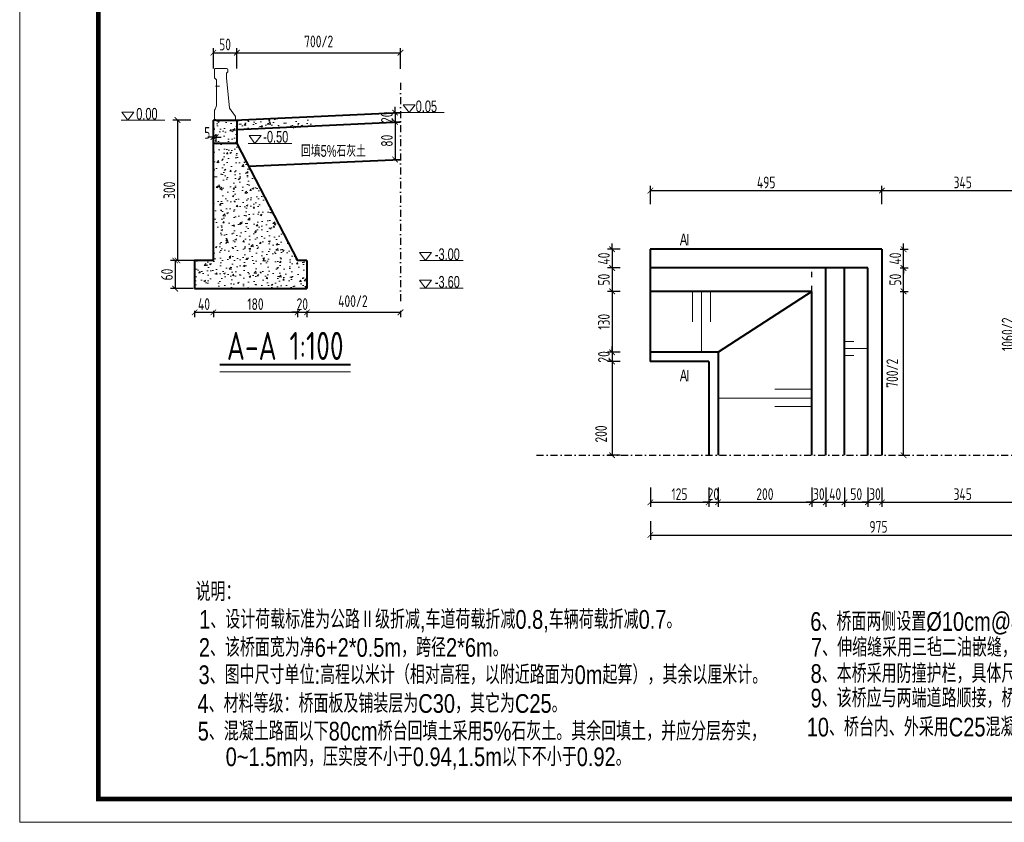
# Model space of a CAD drawing. Header units: inches. Extents: x 112594 to 193184, y 44995 to 116598.
# Tile 8 of 153: x 113439 to 115543, y 50884 to 52599. Entities that reach past the tile are written whole.
import ezdxf

# ---------------------------------------------------------------- set-up
doc = ezdxf.new("R2010")
doc.units = ezdxf.units.IN
doc.header["$MEASUREMENT"] = 0
doc.linetypes.add('ACAD_ISO03W100', pattern=[30, 12, -18])
doc.linetypes.add('DASHDOTX2', pattern=[2, 1, -0.5, 0, -0.5])
doc.layers.get('0').update_dxf_attribs({"lineweight": 15})
for name, color, linetype, lineweight in [('BM1', 7, 'Continuous', 15), ('文字', 7, 'Continuous', 20), ('虚线', 2, 'ACAD_ISO03W100', 25), ('轮廓线', 1, 'Continuous', 40)]:
    doc.layers.add(name, color=color, linetype=linetype, lineweight=lineweight)
doc.layers.add('轴线', color=3, linetype='DASHDOTX2')
doc.styles.add('hz-e', font='hztxt_e.shx', dxfattribs={"width": 0.75, "bigfont": 'hztxt.shx'})
doc.styles.add('HZTXT', font='tssdeng.shx', dxfattribs={"width": 0.75, "bigfont": 'hztxt.shx'})
doc.styles.get("Standard").update_dxf_attribs({"font": 'hztxt_e.shx', "width": 0.7, "bigfont": 'hztxt.shx'})
doc.dimstyles.new('3', dxfattribs={"dimtxt": 25, "dimasz": 12, "dimexe": 10, "dimexo": 30, "dimgap": 5, "dimtad": 1, "dimdec": 0, "dimzin": 0, "dimdsep": 46, "dimtxsty": 'HZTXT', "dimblk": 'ARCHTICK', "dimcen": 0, "dimclrt": 7, "dimazin": 2, "dimtfac": 1, "dimtdec": 0, "dimtix": 1, "dimtmove": 2, "dimatfit": 3, "dimfxl": 250, "dimtolj": 1, "dimtzin": 0, "dimarcsym": 0})

# ---------------------------------------------------------------- blocks, each defined once
blk = doc.blocks.new('_ArchTick')
at = {"color": 0, "linetype": 'ByBlock', "const_width": 0.15}
blk.add_lwpolyline([(-0.5, -0.5), (0.5, 0.5)], dxfattribs=at)
blk = doc.blocks.new('*D680')
at = {"color": 0, "lineweight": -2}
for p, q in [((114786.2, 52204.5), (114786.2, 52243.7)), ((114786.2, 52233.7), (115281.2, 52233.7)), ((115281.2, 52204.5), (115281.2, 52243.7))]:
    blk.add_line(p, q, dxfattribs=at)
at = {"color": 0, "lineweight": -2, "xscale": 12, "yscale": 12, "zscale": 12, "rotation": 180}
blk.add_blockref('_ArchTick', (114786.2, 52233.7), dxfattribs=at)
at = {"color": 0, "lineweight": -2, "xscale": 12, "yscale": 12, "zscale": 12}
blk.add_blockref('_ArchTick', (115281.2, 52233.7), dxfattribs=at)
at = {"color": 7, "insert": (115033.7, 52251.2), "char_height": 25, "attachment_point": 5, "style": 'HZTXT'}
blk.add_mtext('\\A1;495', dxfattribs=at)
blk = doc.blocks.new('*D683')
at = {"color": 0, "lineweight": -2}
for p, q in [((114786.2, 51599.6), (114786.2, 51557.9)), ((114910.9, 51599.6), (114910.9, 51557.9)), ((114786.2, 51567.9), (114910.9, 51567.9))]:
    blk.add_line(p, q, dxfattribs=at)
at = {"color": 0, "lineweight": -2, "xscale": 12, "yscale": 12, "zscale": 12, "rotation": 180}
blk.add_blockref('_ArchTick', (114786.2, 51567.9), dxfattribs=at)
at = {"color": 0, "lineweight": -2, "xscale": 12, "yscale": 12, "zscale": 12}
blk.add_blockref('_ArchTick', (114910.9, 51567.9), dxfattribs=at)
at = {"color": 7, "insert": (114848.5, 51585.4), "char_height": 25, "attachment_point": 5, "style": 'HZTXT'}
blk.add_mtext('\\A1;125', dxfattribs=at)
blk = doc.blocks.new('*D684')
at = {"color": 0, "lineweight": -2}
for p, q in [((114910.9, 51599.6), (114910.9, 51557.9)), ((114930.9, 51599.6), (114930.9, 51557.9)), ((114910.9, 51567.9), (114898.9, 51567.9)), ((114910.9, 51567.9), (114930.9, 51567.9)), ((114930.9, 51567.9), (114942.9, 51567.9))]:
    blk.add_line(p, q, dxfattribs=at)
at = {"color": 0, "lineweight": -2, "xscale": 12, "yscale": 12, "zscale": 12}
blk.add_blockref('_ArchTick', (114910.9, 51567.9), dxfattribs=at)
at = {"color": 0, "lineweight": -2, "xscale": 12, "yscale": 12, "zscale": 12, "rotation": 180}
blk.add_blockref('_ArchTick', (114930.9, 51567.9), dxfattribs=at)
at = {"color": 7, "insert": (114920.9, 51585.4), "char_height": 25, "attachment_point": 5, "style": 'HZTXT'}
blk.add_mtext('\\A1;20', dxfattribs=at)
blk = doc.blocks.new('*D779')
at = {"color": 0, "lineweight": -2}
for p, q in [((114930.9, 51599.6), (114930.9, 51557.9)), ((115131.2, 51599.6), (115131.2, 51557.9)), ((114930.9, 51567.9), (115131.2, 51567.9))]:
    blk.add_line(p, q, dxfattribs=at)
at = {"color": 0, "lineweight": -2, "xscale": 12, "yscale": 12, "zscale": 12, "rotation": 180}
blk.add_blockref('_ArchTick', (114930.9, 51567.9), dxfattribs=at)
at = {"color": 0, "lineweight": -2, "xscale": 12, "yscale": 12, "zscale": 12}
blk.add_blockref('_ArchTick', (115131.2, 51567.9), dxfattribs=at)
at = {"color": 7, "insert": (115031, 51585.4), "char_height": 25, "attachment_point": 5, "style": 'HZTXT'}
blk.add_mtext('\\A1;200', dxfattribs=at)
blk = doc.blocks.new('*D780')
at = {"color": 0, "lineweight": -2}
for p, q in [((115131.2, 51599.6), (115131.2, 51557.9)), ((115161.2, 51599.6), (115161.2, 51557.9)), ((115131.2, 51567.9), (115119.2, 51567.9)), ((115131.2, 51567.9), (115161.2, 51567.9)), ((115161.2, 51567.9), (115173.2, 51567.9))]:
    blk.add_line(p, q, dxfattribs=at)
at = {"color": 0, "lineweight": -2, "xscale": 12, "yscale": 12, "zscale": 12}
blk.add_blockref('_ArchTick', (115131.2, 51567.9), dxfattribs=at)
at = {"color": 0, "lineweight": -2, "xscale": 12, "yscale": 12, "zscale": 12, "rotation": 180}
blk.add_blockref('_ArchTick', (115161.2, 51567.9), dxfattribs=at)
at = {"color": 7, "insert": (115146.2, 51585.4), "char_height": 25, "attachment_point": 5, "style": 'HZTXT'}
blk.add_mtext('\\A1;30', dxfattribs=at)
blk = doc.blocks.new('*D685')
at = {"color": 0, "lineweight": -2}
for p, q in [((115161.2, 51599.6), (115161.2, 51557.9)), ((115201.2, 51599.6), (115201.2, 51557.9)), ((115161.2, 51567.9), (115201.2, 51567.9))]:
    blk.add_line(p, q, dxfattribs=at)
at = {"color": 0, "lineweight": -2, "xscale": 12, "yscale": 12, "zscale": 12, "rotation": 180}
blk.add_blockref('_ArchTick', (115161.2, 51567.9), dxfattribs=at)
at = {"color": 0, "lineweight": -2, "xscale": 12, "yscale": 12, "zscale": 12}
blk.add_blockref('_ArchTick', (115201.2, 51567.9), dxfattribs=at)
at = {"color": 7, "insert": (115181.2, 51585.4), "char_height": 25, "attachment_point": 5, "style": 'HZTXT'}
blk.add_mtext('\\A1;40', dxfattribs=at)
blk = doc.blocks.new('*D781')
at = {"color": 0, "lineweight": -2}
for p, q in [((115201.2, 51599.6), (115201.2, 51557.9)), ((115251.2, 51599.6), (115251.2, 51557.9)), ((115201.2, 51567.9), (115251.2, 51567.9))]:
    blk.add_line(p, q, dxfattribs=at)
at = {"color": 0, "lineweight": -2, "xscale": 12, "yscale": 12, "zscale": 12, "rotation": 180}
blk.add_blockref('_ArchTick', (115201.2, 51567.9), dxfattribs=at)
at = {"color": 0, "lineweight": -2, "xscale": 12, "yscale": 12, "zscale": 12}
blk.add_blockref('_ArchTick', (115251.2, 51567.9), dxfattribs=at)
at = {"color": 7, "insert": (115226.2, 51585.4), "char_height": 25, "attachment_point": 5, "style": 'HZTXT'}
blk.add_mtext('\\A1;50', dxfattribs=at)
blk = doc.blocks.new('*D686')
at = {"color": 0, "lineweight": -2}
for p, q in [((114786.2, 51527.9), (114786.2, 51488)), ((115761.2, 51527.9), (115761.2, 51488)), ((114786.2, 51498), (115761.2, 51498))]:
    blk.add_line(p, q, dxfattribs=at)
at = {"color": 0, "lineweight": -2, "xscale": 12, "yscale": 12, "zscale": 12, "rotation": 180}
blk.add_blockref('_ArchTick', (114786.2, 51498), dxfattribs=at)
at = {"color": 0, "lineweight": -2, "xscale": 12, "yscale": 12, "zscale": 12}
blk.add_blockref('_ArchTick', (115761.2, 51498), dxfattribs=at)
at = {"color": 7, "insert": (115273.7, 51515.5), "char_height": 25, "attachment_point": 5, "style": 'HZTXT'}
blk.add_mtext('\\A1;975', dxfattribs=at)
blk = doc.blocks.new('*D688')
at = {"color": 0, "lineweight": -2}
for p, q in [((114721.7, 51888.5), (114694.5, 51888.5)), ((114704.5, 51888.5), (114704.5, 51900.5)), ((114704.5, 51888.5), (114704.5, 51868.5)), ((114721.7, 51868.5), (114694.5, 51868.5)), ((114704.5, 51868.5), (114704.5, 51856.5))]:
    blk.add_line(p, q, dxfattribs=at)
at = {"color": 0, "lineweight": -2, "xscale": 12, "yscale": 12, "zscale": 12}
for p, rotation in [((114704.5, 51888.5), 270), ((114704.5, 51868.5), 90)]:
    blk.add_blockref('_ArchTick', p, dxfattribs=dict(at, rotation=rotation))
at = {"color": 7, "insert": (114687, 51878.5), "char_height": 25, "attachment_point": 5, "rotation": 90, "style": 'HZTXT'}
blk.add_mtext('\\A1;20', dxfattribs=at)
blk = doc.blocks.new('*D689')
at = {"color": 0, "lineweight": -2}
for p, q in [((114721.7, 51868.5), (114694.5, 51868.5)), ((114704.5, 51868.5), (114704.5, 51668.5)), ((114721.7, 51668.5), (114694.5, 51668.5))]:
    blk.add_line(p, q, dxfattribs=at)
at = {"color": 0, "lineweight": -2, "xscale": 12, "yscale": 12, "zscale": 12}
for p, rotation in [((114704.5, 51868.5), 90), ((114704.5, 51668.5), 270)]:
    blk.add_blockref('_ArchTick', p, dxfattribs=dict(at, rotation=rotation))
at = {"color": 7, "insert": (114680.9, 51713.9), "char_height": 25, "attachment_point": 5, "rotation": 90, "style": 'HZTXT'}
blk.add_mtext('\\A1;200', dxfattribs=at)
blk = doc.blocks.new('*D691')
at = {"color": 0, "lineweight": -2}
for p, q in [((115319.8, 52018.5), (115337.2, 52018.5)), ((115327.2, 51668.5), (115327.2, 52018.5)), ((115319.8, 51668.5), (115337.2, 51668.5))]:
    blk.add_line(p, q, dxfattribs=at)
at = {"color": 0, "lineweight": -2, "xscale": 12, "yscale": 12, "zscale": 12}
for p, rotation in [((115327.2, 52018.5), 90), ((115327.2, 51668.5), 270)]:
    blk.add_blockref('_ArchTick', p, dxfattribs=dict(at, rotation=rotation))
at = {"color": 7, "insert": (115303.2, 51843.5), "char_height": 25, "attachment_point": 5, "rotation": 90, "style": 'HZTXT'}
blk.add_mtext('\\A1;700/2', dxfattribs=at)
blk = doc.blocks.new('*D692')
at = {"color": 0, "lineweight": -2}
for p, q in [((115319.8, 52068.5), (115337.2, 52068.5)), ((115327.2, 52018.5), (115327.2, 52068.5)), ((115319.8, 52018.5), (115337.2, 52018.5))]:
    blk.add_line(p, q, dxfattribs=at)
at = {"color": 0, "lineweight": -2, "xscale": 12, "yscale": 12, "zscale": 12}
for p, rotation in [((115327.2, 52068.5), 90), ((115327.2, 52018.5), 270)]:
    blk.add_blockref('_ArchTick', p, dxfattribs=dict(at, rotation=rotation))
at = {"color": 7, "insert": (115309.7, 52043.5), "char_height": 25, "attachment_point": 5, "rotation": 90, "style": 'HZTXT'}
blk.add_mtext('\\A1;50', dxfattribs=at)
blk = doc.blocks.new('*D693')
at = {"color": 0, "lineweight": -2}
for p, q in [((115327.2, 52108.5), (115327.2, 52120.5)), ((115319.8, 52108.5), (115337.2, 52108.5)), ((115327.2, 52068.5), (115327.2, 52108.5)), ((115319.8, 52068.5), (115337.2, 52068.5)), ((115327.2, 52068.5), (115327.2, 52056.5))]:
    blk.add_line(p, q, dxfattribs=at)
at = {"color": 0, "lineweight": -2, "xscale": 12, "yscale": 12, "zscale": 12}
for p, rotation in [((115327.2, 52108.5), 270), ((115327.2, 52068.5), 90)]:
    blk.add_blockref('_ArchTick', p, dxfattribs=dict(at, rotation=rotation))
at = {"color": 7, "insert": (115309.7, 52088.5), "char_height": 25, "attachment_point": 5, "rotation": 90, "style": 'HZTXT'}
blk.add_mtext('\\A1;40', dxfattribs=at)
blk = doc.blocks.new('*D709')
at = {"color": 0, "lineweight": -2}
for p, q in [((115652.9, 52198.5), (115583.5, 52198.5)), ((115593.5, 52198.5), (115593.5, 51668.5)), ((115638.1, 51668.5), (115583.5, 51668.5))]:
    blk.add_line(p, q, dxfattribs=at)
at = {"color": 0, "lineweight": -2, "xscale": 12, "yscale": 12, "zscale": 12}
for p, rotation in [((115593.5, 52198.5), 90), ((115593.5, 51668.5), 270)]:
    blk.add_blockref('_ArchTick', p, dxfattribs=dict(at, rotation=rotation))
at = {"color": 7, "insert": (115549.6, 51926.9), "char_height": 25, "attachment_point": 5, "rotation": 90, "style": 'HZTXT'}
blk.add_mtext('\\A1;1060/2', dxfattribs=at)
blk = doc.blocks.new('*D718')
at = {"color": 0, "lineweight": -2}
for p, q in [((115281.2, 52204.5), (115281.2, 52243.7)), ((115281.2, 52233.7), (115626.2, 52233.7)), ((115626.2, 52196), (115626.2, 52243.7))]:
    blk.add_line(p, q, dxfattribs=at)
at = {"color": 0, "lineweight": -2, "xscale": 12, "yscale": 12, "zscale": 12, "rotation": 180}
blk.add_blockref('_ArchTick', (115281.2, 52233.7), dxfattribs=at)
at = {"color": 0, "lineweight": -2, "xscale": 12, "yscale": 12, "zscale": 12}
blk.add_blockref('_ArchTick', (115626.2, 52233.7), dxfattribs=at)
at = {"color": 7, "insert": (115453.7, 52251.2), "char_height": 25, "attachment_point": 5, "style": 'HZTXT'}
blk.add_mtext('\\A1;345', dxfattribs=at)
blk = doc.blocks.new('*D721')
at = {"color": 0, "lineweight": -2}
for p, q in [((115281.2, 51599.6), (115281.2, 51557.9)), ((115626.2, 51599.6), (115626.2, 51557.9)), ((115281.2, 51567.9), (115626.2, 51567.9))]:
    blk.add_line(p, q, dxfattribs=at)
at = {"color": 0, "lineweight": -2, "xscale": 12, "yscale": 12, "zscale": 12, "rotation": 180}
blk.add_blockref('_ArchTick', (115281.2, 51567.9), dxfattribs=at)
at = {"color": 0, "lineweight": -2, "xscale": 12, "yscale": 12, "zscale": 12}
blk.add_blockref('_ArchTick', (115626.2, 51567.9), dxfattribs=at)
at = {"color": 7, "insert": (115453.7, 51585.4), "char_height": 25, "attachment_point": 5, "style": 'HZTXT'}
blk.add_mtext('\\A1;345', dxfattribs=at)
blk = doc.blocks.new('*D723')
at = {"color": 0, "lineweight": -2}
for p, q in [((114721.7, 52018.5), (114694.5, 52018.5)), ((114704.5, 52018.5), (114704.5, 51888.5)), ((114721.7, 51888.5), (114694.5, 51888.5))]:
    blk.add_line(p, q, dxfattribs=at)
at = {"color": 0, "lineweight": -2, "xscale": 12, "yscale": 12, "zscale": 12}
for p, rotation in [((114704.5, 52018.5), 90), ((114704.5, 51888.5), 270)]:
    blk.add_blockref('_ArchTick', p, dxfattribs=dict(at, rotation=rotation))
at = {"color": 7, "insert": (114687, 51953.5), "char_height": 25, "attachment_point": 5, "rotation": 90, "style": 'HZTXT'}
blk.add_mtext('\\A1;130', dxfattribs=at)
blk = doc.blocks.new('*D724')
at = {"color": 0, "lineweight": -2}
for p, q in [((114721.7, 52068.5), (114694.5, 52068.5)), ((114704.5, 52068.5), (114704.5, 52018.5)), ((114721.7, 52018.5), (114694.5, 52018.5))]:
    blk.add_line(p, q, dxfattribs=at)
at = {"color": 0, "lineweight": -2, "xscale": 12, "yscale": 12, "zscale": 12}
for p, rotation in [((114704.5, 52068.5), 90), ((114704.5, 52018.5), 270)]:
    blk.add_blockref('_ArchTick', p, dxfattribs=dict(at, rotation=rotation))
at = {"color": 7, "insert": (114687, 52043.5), "char_height": 25, "attachment_point": 5, "rotation": 90, "style": 'HZTXT'}
blk.add_mtext('\\A1;50', dxfattribs=at)
blk = doc.blocks.new('*D725')
at = {"color": 0, "lineweight": -2}
for p, q in [((114704.5, 52108.5), (114704.5, 52120.5)), ((114721.7, 52108.5), (114694.5, 52108.5)), ((114704.5, 52108.5), (114704.5, 52068.5)), ((114721.7, 52068.5), (114694.5, 52068.5)), ((114704.5, 52068.5), (114704.5, 52056.5))]:
    blk.add_line(p, q, dxfattribs=at)
at = {"color": 0, "lineweight": -2, "xscale": 12, "yscale": 12, "zscale": 12}
for p, rotation in [((114704.5, 52108.5), 270), ((114704.5, 52068.5), 90)]:
    blk.add_blockref('_ArchTick', p, dxfattribs=dict(at, rotation=rotation))
at = {"color": 7, "insert": (114687, 52088.5), "char_height": 25, "attachment_point": 5, "rotation": 90, "style": 'HZTXT'}
blk.add_mtext('\\A1;40', dxfattribs=at)
blk = doc.blocks.new('*D737')
at = {"color": 0, "lineweight": -2}
for p, q in [((115251.2, 51599.6), (115251.2, 51557.9)), ((115281.2, 51599.6), (115281.2, 51557.9)), ((115251.2, 51567.9), (115239.2, 51567.9)), ((115251.2, 51567.9), (115281.2, 51567.9)), ((115281.2, 51567.9), (115293.2, 51567.9))]:
    blk.add_line(p, q, dxfattribs=at)
at = {"color": 0, "lineweight": -2, "xscale": 12, "yscale": 12, "zscale": 12}
blk.add_blockref('_ArchTick', (115251.2, 51567.9), dxfattribs=at)
at = {"color": 0, "lineweight": -2, "xscale": 12, "yscale": 12, "zscale": 12, "rotation": 180}
blk.add_blockref('_ArchTick', (115281.2, 51567.9), dxfattribs=at)
at = {"color": 7, "insert": (115266.2, 51585.4), "char_height": 25, "attachment_point": 5, "style": 'HZTXT'}
blk.add_mtext('\\A1;30', dxfattribs=at)
blk = doc.blocks.new('*D766')
at = {"color": 0, "lineweight": -2}
for p, q in [((113804.1, 52384.4), (113765.7, 52384.4)), ((113775.7, 52384.4), (113775.7, 52084.4)), ((113814.1, 52084.4), (113765.7, 52084.4))]:
    blk.add_line(p, q, dxfattribs=at)
at = {"color": 0, "lineweight": -2, "xscale": 12, "yscale": 12, "zscale": 12}
for p, rotation in [((113775.7, 52384.4), 90), ((113775.7, 52084.4), 270)]:
    blk.add_blockref('_ArchTick', p, dxfattribs=dict(at, rotation=rotation))
at = {"color": 7, "insert": (113758.2, 52234.4), "char_height": 25, "attachment_point": 5, "rotation": 90, "style": 'HZTXT'}
blk.add_mtext('\\A1;300', dxfattribs=at)
blk = doc.blocks.new('*D767')
at = {"color": 0, "lineweight": -2}
for p, q in [((113809.1, 52084.4), (113760.7, 52084.4)), ((113770.7, 52084.4), (113770.7, 52024.4)), ((113809.1, 52024.4), (113760.7, 52024.4))]:
    blk.add_line(p, q, dxfattribs=at)
at = {"color": 0, "lineweight": -2, "xscale": 12, "yscale": 12, "zscale": 12}
for p, rotation in [((113770.7, 52084.4), 90), ((113770.7, 52024.4), 270)]:
    blk.add_blockref('_ArchTick', p, dxfattribs=dict(at, rotation=rotation))
at = {"color": 7, "insert": (113753.2, 52054.4), "char_height": 25, "attachment_point": 5, "rotation": 90, "style": 'HZTXT'}
blk.add_mtext('\\A1;60', dxfattribs=at)
blk = doc.blocks.new('三角形')
at = {"layer": '轮廓线', "color": 0, "lineweight": 20}
for p, q in [((24441.9, 199232.1), (24477.5, 199232.1)), ((24459.3, 199208.6), (24441.9, 199232.1)), ((24477.5, 199232.1), (24459.3, 199208.6))]:
    blk.add_line(p, q, dxfattribs=at)
blk = doc.blocks.new('*D768')
at = {"color": 0, "lineweight": -2}
for p, q in [((114240.7, 52400.3), (114240.7, 52412.3)), ((114240.7, 52400.3), (114240.7, 52380.3)), ((114245.1, 52400.3), (114250.7, 52400.3)), ((114240.7, 52380.3), (114240.7, 52368.3)), ((114245.1, 52380.3), (114250.7, 52380.3))]:
    blk.add_line(p, q, dxfattribs=at)
at = {"color": 0, "lineweight": -2, "xscale": 12, "yscale": 12, "zscale": 12}
for p, rotation in [((114240.7, 52400.3), 270), ((114240.7, 52380.3), 90)]:
    blk.add_blockref('_ArchTick', p, dxfattribs=dict(at, rotation=rotation))
at = {"color": 7, "insert": (114223.2, 52390.3), "char_height": 25, "attachment_point": 5, "rotation": 90, "style": 'HZTXT'}
blk.add_mtext('\\A1;20', dxfattribs=at)
blk = doc.blocks.new('*D769')
at = {"color": 0, "lineweight": -2}
for p, q in [((113852.4, 52494.8), (113852.4, 52538.3)), ((113852.4, 52528.3), (113902.4, 52528.3)), ((113902.4, 52494.8), (113902.4, 52538.3))]:
    blk.add_line(p, q, dxfattribs=at)
at = {"color": 0, "lineweight": -2, "xscale": 12, "yscale": 12, "zscale": 12, "rotation": 180}
blk.add_blockref('_ArchTick', (113852.4, 52528.3), dxfattribs=at)
at = {"color": 0, "lineweight": -2, "xscale": 12, "yscale": 12, "zscale": 12}
blk.add_blockref('_ArchTick', (113902.4, 52528.3), dxfattribs=at)
at = {"color": 7, "insert": (113877.4, 52545.8), "char_height": 25, "attachment_point": 5, "style": 'HZTXT'}
blk.add_mtext('\\A1;50', dxfattribs=at)
blk = doc.blocks.new('*D786')
at = {"color": 0, "lineweight": -2}
for p, q in [((113852.4, 52354.4), (113852.4, 52338.1)), ((113857.4, 52354.4), (113857.4, 52338.1)), ((113852.4, 52348.1), (113840.4, 52348.1)), ((113852.4, 52348.1), (113857.4, 52348.1)), ((113857.4, 52348.1), (113869.4, 52348.1))]:
    blk.add_line(p, q, dxfattribs=at)
at = {"color": 0, "lineweight": -2, "xscale": 12, "yscale": 12, "zscale": 12}
blk.add_blockref('_ArchTick', (113852.4, 52348.1), dxfattribs=at)
at = {"color": 0, "lineweight": -2, "xscale": 12, "yscale": 12, "zscale": 12, "rotation": 180}
blk.add_blockref('_ArchTick', (113857.4, 52348.1), dxfattribs=at)
at = {"color": 7, "insert": (113839.3, 52356.8), "char_height": 25, "attachment_point": 5, "style": 'HZTXT'}
blk.add_mtext('\\A1;5', dxfattribs=at)
blk = doc.blocks.new('*D787')
at = {"color": 0, "lineweight": -2}
for p, q in [((113902.4, 52494.8), (113902.4, 52538.3)), ((113902.4, 52528.3), (114252.4, 52528.3)), ((114252.4, 52493.7), (114252.4, 52538.3))]:
    blk.add_line(p, q, dxfattribs=at)
at = {"color": 0, "lineweight": -2, "xscale": 12, "yscale": 12, "zscale": 12, "rotation": 180}
blk.add_blockref('_ArchTick', (113902.4, 52528.3), dxfattribs=at)
at = {"color": 0, "lineweight": -2, "xscale": 12, "yscale": 12, "zscale": 12}
blk.add_blockref('_ArchTick', (114252.4, 52528.3), dxfattribs=at)
at = {"color": 7, "insert": (114077.4, 52552.3), "char_height": 25, "attachment_point": 5, "style": 'HZTXT'}
blk.add_mtext('\\A1;700/2', dxfattribs=at)
blk = doc.blocks.new('*D770')
at = {"color": 0, "lineweight": -2}
for p, q in [((113812.4, 51976.8), (113812.4, 51963.7)), ((113812.4, 51973.7), (113852.4, 51973.7)), ((113852.4, 51976.8), (113852.4, 51963.7))]:
    blk.add_line(p, q, dxfattribs=at)
at = {"color": 0, "lineweight": -2, "xscale": 12, "yscale": 12, "zscale": 12, "rotation": 180}
blk.add_blockref('_ArchTick', (113812.4, 51973.7), dxfattribs=at)
at = {"color": 0, "lineweight": -2, "xscale": 12, "yscale": 12, "zscale": 12}
blk.add_blockref('_ArchTick', (113852.4, 51973.7), dxfattribs=at)
at = {"color": 7, "insert": (113832.4, 51991.2), "char_height": 25, "attachment_point": 5, "style": 'HZTXT'}
blk.add_mtext('\\A1;40', dxfattribs=at)
blk = doc.blocks.new('*D771')
at = {"color": 0, "lineweight": -2}
for p, q in [((113852.4, 51976.8), (113852.4, 51963.7)), ((113852.4, 51973.7), (114032.4, 51973.7)), ((114032.4, 51976.8), (114032.4, 51963.7))]:
    blk.add_line(p, q, dxfattribs=at)
at = {"color": 0, "lineweight": -2, "xscale": 12, "yscale": 12, "zscale": 12, "rotation": 180}
blk.add_blockref('_ArchTick', (113852.4, 51973.7), dxfattribs=at)
at = {"color": 0, "lineweight": -2, "xscale": 12, "yscale": 12, "zscale": 12}
blk.add_blockref('_ArchTick', (114032.4, 51973.7), dxfattribs=at)
at = {"color": 7, "insert": (113942.4, 51991.2), "char_height": 25, "attachment_point": 5, "style": 'HZTXT'}
blk.add_mtext('\\A1;180', dxfattribs=at)
blk = doc.blocks.new('*D772')
at = {"color": 0, "lineweight": -2}
for p, q in [((114052.4, 51976.8), (114052.4, 51963.7)), ((114052.4, 51973.7), (114252.4, 51973.7)), ((114252.4, 51976.8), (114252.4, 51963.7))]:
    blk.add_line(p, q, dxfattribs=at)
at = {"color": 0, "lineweight": -2, "xscale": 12, "yscale": 12, "zscale": 12, "rotation": 180}
blk.add_blockref('_ArchTick', (114052.4, 51973.7), dxfattribs=at)
at = {"color": 0, "lineweight": -2, "xscale": 12, "yscale": 12, "zscale": 12}
blk.add_blockref('_ArchTick', (114252.4, 51973.7), dxfattribs=at)
at = {"color": 7, "insert": (114150.6, 51997.7), "char_height": 25, "attachment_point": 5, "style": 'HZTXT'}
blk.add_mtext('\\A1;400/2', dxfattribs=at)
blk = doc.blocks.new('*D773')
at = {"color": 0, "lineweight": -2}
for p, q in [((114032.4, 51973.7), (114020.4, 51973.7)), ((114032.4, 51977.8), (114032.4, 51963.7)), ((114032.4, 51973.7), (114052.4, 51973.7)), ((114052.4, 51975.8), (114052.4, 51963.7)), ((114052.4, 51973.7), (114064.4, 51973.7))]:
    blk.add_line(p, q, dxfattribs=at)
at = {"color": 0, "lineweight": -2, "xscale": 12, "yscale": 12, "zscale": 12}
blk.add_blockref('_ArchTick', (114032.4, 51973.7), dxfattribs=at)
at = {"color": 0, "lineweight": -2, "xscale": 12, "yscale": 12, "zscale": 12, "rotation": 180}
blk.add_blockref('_ArchTick', (114052.4, 51973.7), dxfattribs=at)
at = {"color": 7, "insert": (114042.4, 51991.2), "char_height": 25, "attachment_point": 5, "style": 'HZTXT'}
blk.add_mtext('\\A1;20', dxfattribs=at)
blk = doc.blocks.new('*D2117')
at = {"color": 0, "lineweight": -2}
for p, q in [((114240.7, 52380.3), (114240.7, 52300.2)), ((114245.1, 52380.3), (114250.7, 52380.3)), ((114245.1, 52300.2), (114250.7, 52300.2))]:
    blk.add_line(p, q, dxfattribs=at)
at = {"color": 0, "lineweight": -2, "xscale": 12, "yscale": 12, "zscale": 12}
for p, rotation in [((114240.7, 52380.3), 90), ((114240.7, 52300.2), 270)]:
    blk.add_blockref('_ArchTick', p, dxfattribs=dict(at, rotation=rotation))
at = {"color": 7, "insert": (114223.2, 52340.3), "char_height": 25, "attachment_point": 5, "rotation": 90, "style": 'HZTXT'}
blk.add_mtext('\\A1;80', dxfattribs=at)

msp = doc.modelspace()

# ---------------------------------------------------------------- hatches: boundary and pattern name
h = msp.add_hatch()
h.set_pattern_fill('AR-CONC', color=256, scale=5, style=0)
h.set_pattern_definition([(50, (103624.505, 92889.194), (35.86301, -3.137607), [3.75, -41.25]), (355, (103624.505, 92889.194), (-6.937567, 37.609607), [3, -33]), (100.4514, (103627.494, 92888.933), (28.92547, 34.471977), [3.18701, -35.057106]), (46.1842, (103624.505, 92899.194), (53.362052, -8.27595), [5.625, -61.875]), (96.6356, (103628.95, 92898.505), (46.733135, 48.705894), [4.780514, -52.58565]), (351.1842, (103624.505, 92899.194), (46.7331, 48.70593), [4.5, -49.5]), (21, (103629.505, 92896.694), (29.845353, -20.130945), [3.75, -41.25]), (326, (103629.505, 92896.694), (12.165767, 36.257502), [3, -33]), (71.4514, (103631.992, 92895.017), (42.01113, 16.126525), [3.18701, -35.057106]), (37.5, (103624.505, 92889.194), (0.6079928, 16.6446927), [0, -32.6, 0, -33.5, 0, -33.125]), (7.5, (103624.505, 92889.194), (13.153477, 19.7205856), [0, -19.1, 0, -31.85, 0, -12.625]), (327.5, (103613.355, 92889.194), (26.691122, -1.1277436), [0, -12.5, 0, -39, 0, -51.75]), (317.5, (103608.355, 92889.194), (29.159308, 5.005249), [0, -16.25, 0, -25.9, 0, -36.75])])
h.paths.add_polyline_path([(113902.39817, 52384.36386), (113852.39817, 52384.36386), (113852.39817, 52334.36386), (113902.39817, 52334.36386)])
h = msp.add_hatch()
h.set_pattern_fill('AR-CONC', color=256, scale=5, style=0)
h.set_pattern_definition([(50, (66799.334, -46630.843), (35.863009, -3.137607), [3.75, -41.25]), (355, (66799.334, -46630.843), (-6.937567, 37.609607), [3, -33]), (100.4514, (66802.322, -46631.104), (28.925469, 34.471977), [3.18701, -35.057106]), (46.1842, (66799.334, -46620.843), (53.362052, -8.27595), [5.625, -61.875]), (96.6356, (66803.78, -46621.53), (46.733135, 48.705894), [4.780514, -52.58565]), (351.1842, (66799.334, -46620.84), (46.733097, 48.70593), [4.5, -49.5]), (21, (66804.334, -46623.343), (29.845353, -20.1309445), [3.75, -41.25]), (326, (66804.334, -46623.343), (12.165767, 36.257502), [3, -33]), (71.4514, (66806.82, -46625.02), (42.011131, 16.126525), [3.18701, -35.057106]), (37.5, (66799.334, -46630.843), (0.6079928, 16.6446927), [0, -32.6, 0, -33.5, 0, -33.125]), (7.5, (66799.334, -46630.843), (13.153477, 19.7205856), [0, -19.1, 0, -31.85, 0, -12.625]), (327.5, (66788.184, -46630.843), (26.6911218, -1.1277436), [0, -12.5, 0, -39, 0, -51.75]), (317.5, (66783.184, -46630.843), (29.1593085, 5.005249), [0, -16.25, 0, -25.9, 0, -36.75])])
h.paths.add_polyline_path([(114064.85835, 52378.29584), (114063.46679, 52379.58412), (114066.6901, 52379.58412), (114064.85835, 52381.00119), (114064.85835, 52388.4731), (113907.39817, 52384.49033), (113907.39817, 52364.49033), (114064.85835, 52368.4731)])
h = msp.add_hatch()
h.set_pattern_fill('AR-CONC', color=256, scale=5, style=0)
h.set_pattern_definition([(50, (0, 0), (35.863009, -3.137607), [3.75, -41.25]), (355, (0, 0), (-6.937567, 37.609607), [3, -33]), (100.4514, (2.99, -0.26), (28.925469, 34.471977), [3.18701, -35.057106]), (46.1842, (0, 10), (53.362052, -8.27595), [5.625, -61.875]), (96.6356, (4.447, 9.31), (46.733135, 48.705894), [4.780514, -52.58565]), (351.1842, (0, 10), (46.733097, 48.70593), [4.5, -49.5]), (21, (5, 7.5), (29.8453526, -20.1309445), [3.75, -41.25]), (326, (5, 7.5), (12.165767, 36.257502), [3, -33]), (71.4514, (7.487, 5.822), (42.011131, 16.126525), [3.18701, -35.057106]), (37.5, (0, 0), (0.6079928, 16.6446927), [0, -32.6, 0, -33.5, 0, -33.125]), (7.5, (0, 0), (13.1534769, 19.7205856), [0, -19.1, 0, -31.85, 0, -12.625]), (327.5, (-11.15, 0), (26.6911218, -1.1277436), [0, -12.5, 0, -39, 0, -51.75]), (317.5, (-16.15, 0), (29.1593085, 5.005249), [0, -16.25, 0, -25.9, 0, -36.75])])
h.paths.add_polyline_path([(113852.39817, 52084.36386), (113812.39817, 52084.36386), (113812.39817, 52024.36386), (114052.39817, 52024.36386), (114052.39817, 52084.36386), (114032.39817, 52084.36386), (113902.39817, 52334.36386), (113852.39817, 52334.36386)])

# ---------------------------------------------------------------- linework, layer by layer
for p, q in [((113865.38988, 52457.0247), (113857.0495, 52457.0247)), ((114345.66536, 52400.30212), (114252.39817, 52400.30212)), ((113748.41994, 52384.36386), (113655.15276, 52384.36386)), ((114019.92708, 52334.36386), (113926.65989, 52334.36386)), ((114866.41753, 52117.46389), (114866.41753, 52140.77591)), ((114386.54921, 52084.36386), (114293.28202, 52084.36386)), ((114386.54921, 52025.33509), (114293.28202, 52025.33509)), ((114876.35602, 52018.5274), (114876.35602, 51953.25674)), ((114895.83741, 52018.5274), (114895.83741, 51888.5274)), ((114914.80876, 52018.5274), (114914.80876, 51953.25674)), ((115201.16797, 51911.58731), (115221.16797, 51911.58731)), ((115201.16797, 51896.58731), (115251.16797, 51896.58731)), ((115201.16797, 51881.58731), (115221.16797, 51881.58731)), ((113865.88209, 51846.65617), (114145.56198, 51846.65617)), ((114866.41753, 51826.92404), (114866.41753, 51850.23606)), ((115131.16797, 51809.5612), (115052.08196, 51809.5612)), ((114930.86995, 51790.54363), (115131.16797, 51790.54363)), ((115131.16797, 51772.59994), (115052.08196, 51772.59994)), ((121924.19669, 50884.42499), (113438.54004, 50884.42499))]:
    msp.add_line(p, q)
msp.add_lwpolyline([(113880.59817, 52494.36386, -0.4142135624), (113883.39817, 52491.56386), (113883.39817, 52491.36386), (113883.39817, 52488.52366, -0.1989123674), (113882.57807, 52486.54376), (113880.39817, 52484.36386), (113880.39817, 52474.36386), (113887.19817, 52409.86386), (113899.69817, 52391.86386), (113899.69817, 52384.36386), (113854.89817, 52384.36386), (113854.89817, 52403.00318, -0.1164338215), (113855.9539, 52407.47532), (113857.84245, 52411.25241, 0.1164338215), (113858.89817, 52415.72454), (113858.89817, 52470.36386), (113854.89817, 52474.36386), (113854.89817, 52491.86386, -0.4142135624), (113857.39817, 52494.36386)], format="xyb", close=True)
at = {"layer": 'BM1', "linetype": 'Continuous'}
msp.add_line((113438.54004, 53884.72805), (113438.54004, 50884.42499), dxfattribs=at)
at = {"layer": 'BM1', "color": 0, "linetype": 'Continuous', "const_width": 9.99898}
msp.add_lwpolyline([(113606.38414, 50934.41989), (113606.38414, 53804.42706), (117631.37347, 53804.42706), (117631.37347, 50934.41989)], close=True, dxfattribs=at)
at = {"layer": '虚线'}
msp.add_line((115131.16797, 52018.5274), (115131.16797, 52068.5274), dxfattribs=at)
at = {"layer": '轮廓线'}
for p, q in [((113897.39817, 52384.36386), (114252.39817, 52400.30212)), ((113852.39817, 52084.36386), (113852.39817, 52384.36386)), ((113857.39817, 52384.36386), (113852.39817, 52384.36386)), ((113857.39817, 52384.36386), (113907.39817, 52384.36386)), ((113902.39817, 52384.36386), (113902.39817, 52334.36386)), ((113902.39817, 52384.36386), (113902.39817, 52334.36386)), ((113902.39817, 52364.49033), (114252.39817, 52380.38003)), ((113902.39817, 52334.36386), (113852.39817, 52334.36386)), ((113902.39817, 52334.36386), (114032.39817, 52084.36386)), ((113927.77615, 52285.56007), (114252.39817, 52300.29763)), ((115281.16797, 52108.5274), (114786.16797, 52108.5274)), ((114786.16797, 52108.5274), (114786.16797, 51868.5274)), ((115281.16797, 52108.5274), (115281.16797, 51668.5274)), ((113812.39817, 52084.36386), (113812.39817, 52024.36386)), ((113852.39817, 52084.36386), (113812.39817, 52084.36386)), ((114052.39817, 52084.36386), (114032.39817, 52084.36386)), ((114052.39817, 52084.36386), (114052.39817, 52024.36386)), ((115251.16797, 52068.5274), (114786.16797, 52068.5274)), ((115161.16797, 51668.5274), (115161.16797, 52068.5274)), ((115201.16797, 51668.5274), (115201.16797, 52068.5274)), ((115251.16797, 51668.5274), (115251.16797, 52068.5274)), ((113812.39817, 52024.36386), (114052.39817, 52024.36386)), ((113812.39817, 52024.36386), (114052.39817, 52024.36386)), ((115131.16797, 52018.5274), (114786.16797, 52018.5274)), ((115131.16797, 52018.5274), (114930.86995, 51888.5274)), ((115131.16797, 51668.5274), (115131.16797, 52018.5274)), ((114930.86995, 51888.5274), (114786.16797, 51888.5274)), ((114930.86995, 51888.5274), (114930.86995, 51668.5274)), ((114910.86995, 51868.5274), (114786.16797, 51868.5274)), ((114910.86995, 51868.5274), (114910.86995, 51668.5274)), ((113865.88209, 51862.24191), (114145.56198, 51862.24191))]:
    msp.add_line(p, q, dxfattribs=at)
at = {"layer": '轴线', "ltscale": 15}
for p, q in [((114252.39817, 52463.72717), (114252.39817, 51990.86685)), ((114542.8883, 51668.5274), (117354.61954, 51668.5274))]:
    msp.add_line(p, q, dxfattribs=at)

# ---------------------------------------------------------------- block references
at = {"xscale": 0.7200000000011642, "yscale": 0.7200000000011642, "zscale": 0.7200000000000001}
for p in [(96659.92709, -91029.85548), (96058.89415, -91045.79374), (96330.40128, -91095.79374), (96695.09104, -91345.79374), (96695.09104, -91404.82251)]:
    msp.add_blockref('三角形', p, dxfattribs=at)

# ---------------------------------------------------------------- texts
at = {"width": 0.7}
for s, p in [('0.05', (114284.86511, 52401.1593)), ('0.00', (113687.61969, 52385.22104)), ('-0.50', (113959.12682, 52336.17377)), ('回填5%%%石灰土', (114039.66835, 52305.86301)), ('-3.00', (114325.74896, 52085.33226)), ('-3.60', (114325.74896, 52026.30349))]:
    msp.add_text(s, height=25, dxfattribs=at).set_placement(p)
at = {"style": 'hz-e', "width": 0.8}
for s, p in [('说明：', (113814.33437, 51356.9039)), ('1、设计荷载标准为公路Ⅱ级折减,车道荷载折减0.8,车辆荷载折减0.7。', (113822.09438, 51297.73223)), ('6、桥面两侧设置%%c10cm@400PVC泄水管。', (115128.00298, 51293.33948)), ('2、该桥面宽为净6+2*0.5m，跨径2*6m。', (113821.33855, 51237.8714)), ('7、伸缩缝采用三毡二油嵌缝，现浇板下垫2cm四毡三油支座。', (115129.53411, 51237.98869)), ('3、图中尺寸单位:高程以米计（相对高程，以附近路面为0m起算），其余以厘米计。', (113820.78897, 51179.55169)), ('8、本桥采用防撞护栏，具体尺寸见详图。', (115128.64782, 51182.15023)), ('9、该桥应与两端道路顺接，桥面高程据实调整。', (115128.64782, 51129.72751)), ('4、材料等级：桥面板及铺装层为C30，其它为C25。', (113818.53077, 51118.23201)), ('10、桥台内、外采用C25混凝土护砌，厚15cm，下设砂石垫层15cm；格梗尺寸为30*50cm。', (115120.32238, 51067.70144)), ('5、混凝土路面以下80cm桥台回填土采用5%%%石灰土。其余回填土，并应分层夯实，', (113818.95023, 51059.04156)), ('0~1.5m内，压实度不小于0.94,1.5m以下不小于0.92。', (113878.67753, 51004.35041))]:
    msp.add_text(s, height=40, dxfattribs=at).set_placement(p)
at = {"char_height": 25, "width": 13.9714388, "attachment_point": 1}
for insert in [(114849.25606, 52141.91635), (114849.25606, 51851.3765)]:
    msp.add_mtext('A', dxfattribs=dict(at, insert=insert))
at = {"layer": '文字', "style": 'HZTXT', "width": 0.75}
msp.add_text('A-A 1:100', height=60, dxfattribs=at).set_placement((113881.22296, 51871.99737))

# ---------------------------------------------------------------- dimensions: what is measured, and where the dimension line sits
for base, p1, p2, picture, middle in [((113902.39817, 52528.29986), (113852.39817, 52464.78098), (113902.39817, 52464.78098), '*D769', (113877.39817, 52545.79986)), ((115281.16797, 52233.70509), (114786.16797, 52174.48717), (115281.16797, 52174.48717), '*D680', (115033.66797, 52251.20509)), ((115626.16732, 52233.70509), (115281.16797, 52174.48717), (115626.16732, 52165.97971), '*D718', (115453.66764, 52251.20509)), ((113852.39817, 51973.67992), (113812.39817, 52006.77991), (113852.39817, 52006.77991), '*D770', (113832.39817, 51991.17992)), ((114032.39817, 51973.67992), (113852.39817, 52006.77991), (114032.39817, 52006.77991), '*D771', (113942.39817, 51991.17992)), ((114052.39817, 51973.67992), (114032.39817, 52007.75113), (114052.39817, 52005.80868), '*D773', (114042.39817, 51991.17992)), ((114910.86995, 51567.92813), (114786.16797, 51629.62356), (114910.86995, 51629.62356), '*D683', (114848.51896, 51585.42813)), ((114930.86995, 51567.92813), (114910.86995, 51629.62356), (114930.86995, 51629.62356), '*D684', (114920.86995, 51585.42813)), ((115131.16797, 51567.92813), (114930.86995, 51629.62356), (115131.16797, 51629.62356), '*D779', (115031.01896, 51585.42813)), ((115161.16797, 51567.92813), (115131.16797, 51629.62356), (115161.16797, 51629.62356), '*D780', (115146.16797, 51585.42813)), ((115201.16797, 51567.92813), (115161.16797, 51629.62356), (115201.16797, 51629.62356), '*D685', (115181.16797, 51585.42813)), ((115251.16797, 51567.92813), (115201.16797, 51629.62356), (115251.16797, 51629.62356), '*D781', (115226.16797, 51585.42813)), ((115281.16797, 51567.92813), (115251.16797, 51629.62356), (115281.16797, 51629.62356), '*D737', (115266.16797, 51585.42813)), ((115626.16797, 51567.92813), (115281.16797, 51629.62356), (115626.16797, 51629.62356), '*D721', (115453.66797, 51585.42813)), ((115761.16797, 51498.01568), (114786.16797, 51557.92813), (115761.16797, 51557.92813), '*D686', (115273.66797, 51515.51568))]:
    dim = msp.add_linear_dim(base=base, p1=p1, p2=p2, dimstyle='3')
    dim.commit()
    dim.dimension.update_dxf_attribs({"geometry": picture, "text_midpoint": middle})
dim = msp.add_linear_dim(base=(114252.39817, 52528.29986), p1=(113902.39817, 52464.78098), p2=(114252.39817, 52463.72717), text='700/2', dimstyle='3')
dim.commit()
dim.dimension.update_dxf_attribs({"geometry": '*D787', "text_midpoint": (114077.39817, 52552.34748)})
dim = msp.add_aligned_dim(p1=(114215.0631, 52400.30212), p2=(114215.0631, 52380.30212), distance=25.6236, dimstyle='3')
dim.commit()
dim.dimension.update_dxf_attribs({"geometry": '*D768', "text_midpoint": (114223.18671, 52390.30212)})
for base, p1, p2, picture, middle in [((113775.70123, 52084.36386), (113834.10171, 52384.36386), (113844.10171, 52084.36386), '*D766', (113758.20123, 52234.36386)), ((114240.68671, 52300.21972), (114215.0631, 52380.30212), (114215.0631, 52300.21972), '*D2117', (114223.18671, 52340.26092)), ((114704.54293, 52068.5274), (114751.70551, 52108.5274), (114751.70551, 52068.5274), '*D725', (114687.04293, 52088.5274)), ((115327.22702, 52108.5274), (115289.76503, 52068.5274), (115289.76503, 52108.5274), '*D693', (115309.72702, 52088.5274)), ((113770.70123, 52024.36386), (113839.10171, 52084.36386), (113839.10171, 52024.36386), '*D767', (113753.20123, 52054.36386)), ((114704.54293, 52018.5274), (114751.70551, 52068.5274), (114751.70551, 52018.5274), '*D724', (114687.04293, 52043.5274)), ((115327.22702, 52068.5274), (115289.76503, 52018.5274), (115289.76503, 52068.5274), '*D692', (115309.72702, 52043.5274)), ((114704.54293, 51888.5274), (114751.70551, 52018.5274), (114751.70551, 51888.5274), '*D723', (114687.04293, 51953.5274)), ((114704.54293, 51868.5274), (114751.70551, 51888.5274), (114751.70551, 51868.5274), '*D688', (114687.04293, 51878.5274))]:
    dim = msp.add_linear_dim(base=base, p1=p1, p2=p2, angle=90, dimstyle='3')
    dim.commit()
    dim.dimension.update_dxf_attribs({"geometry": picture, "text_midpoint": middle})
dim = msp.add_linear_dim(base=(113857.39817, 52348.08182), p1=(113852.39817, 52384.36386), p2=(113857.39817, 52384.36386), dimstyle='3')
dim.commit()
dim.dimension.update_dxf_attribs({"geometry": '*D786', "text_midpoint": (113839.29334, 52356.83182), "dimtype": 160})
dim = msp.add_linear_dim(base=(115593.50504, 51668.5274), p1=(115682.88141, 52198.5274), p2=(115668.05548, 51668.5274), angle=90, text='<>/2', dimstyle='3', override={"dimlfac": 2})
dim.commit()
dim.dimension.update_dxf_attribs({"geometry": '*D709', "text_midpoint": (115549.60412, 51926.94971), "dimtype": 160})
dim = msp.add_linear_dim(base=(114252.39817, 51973.67992), p1=(114052.39817, 52006.77991), p2=(114252.39817, 52006.77991), text='400/2', dimstyle='3')
dim.commit()
dim.dimension.update_dxf_attribs({"geometry": '*D772', "text_midpoint": (114150.61795, 51997.67168), "dimtype": 160})
dim = msp.add_linear_dim(base=(115327.22702, 52018.5274), p1=(115289.76503, 51668.5274), p2=(115289.76503, 52018.5274), angle=90, text='<>/2', dimstyle='3', override={"dimlfac": 2})
dim.commit()
dim.dimension.update_dxf_attribs({"geometry": '*D691', "text_midpoint": (115303.1794, 51843.5274)})
dim = msp.add_linear_dim(base=(114704.54293, 51668.5274), p1=(114751.70551, 51868.5274), p2=(114751.70551, 51668.5274), angle=90, dimstyle='3')
dim.commit()
dim.dimension.update_dxf_attribs({"geometry": '*D689', "text_midpoint": (114680.91628, 51713.89831), "dimtype": 160})

doc.saveas('drawing.dxf')
